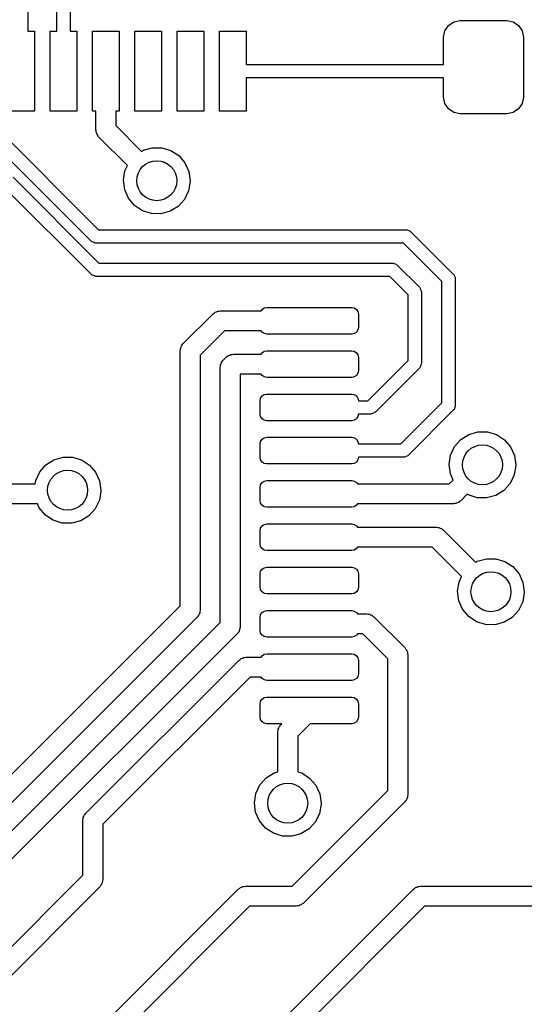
# Model space of a CAD drawing. Extents: x 2.72 to 6.24, y -5.23 to -2.47.
# Tile 5 of 10: x 5.35 to 5.65, y -4.24 to -3.66. Entities that reach past the tile are written whole.
import ezdxf

# ---------------------------------------------------------------- set-up
doc = ezdxf.new("R2010")
doc.units = 0
doc.header["$MEASUREMENT"] = 0
doc.layers.add('BLACK', color=7, linetype='CONTINUOUS')

msp = doc.modelspace()

# ---------------------------------------------------------------- linework, layer by layer
at = {"layer": 'BLACK', "linetype": 'CONTINUOUS'}
for p, q in [((5.35644, -3.60226), (5.35644, -3.66874)), ((5.37356, -3.66874), (5.37356, -3.60347)), ((5.38144, -3.6051), (5.38144, -3.66874)), ((5.60276, -3.66852), (5.60489, -3.66532)), ((5.60489, -3.66532), (5.60808, -3.66319)), ((5.60808, -3.66319), (5.61185, -3.66244)), ((5.61185, -3.66244), (5.63941, -3.66244)), ((5.63941, -3.66244), (5.64318, -3.66319)), ((5.64318, -3.66319), (5.64637, -3.66532)), ((5.64637, -3.66532), (5.6485, -3.66852)), ((5.35644, -3.66874), (5.36037, -3.66874)), ((5.36037, -3.66874), (5.36037, -3.71598)), ((5.36963, -3.71598), (5.36963, -3.66874)), ((5.36963, -3.66874), (5.37356, -3.66874)), ((5.38144, -3.66874), (5.38537, -3.66874)), ((5.38537, -3.66874), (5.38537, -3.71598)), ((5.39463, -3.71598), (5.39463, -3.66874)), ((5.39463, -3.66874), (5.41037, -3.66874)), ((5.41037, -3.66874), (5.41037, -3.71598)), ((5.41963, -3.71598), (5.41963, -3.66874)), ((5.41963, -3.66874), (5.43537, -3.66874)), ((5.43537, -3.66874), (5.43537, -3.71598)), ((5.44463, -3.71598), (5.44463, -3.66874)), ((5.44463, -3.66874), (5.46037, -3.66874)), ((5.46037, -3.66874), (5.46037, -3.71598)), ((5.46963, -3.71598), (5.46963, -3.66874)), ((5.46963, -3.66874), (5.48537, -3.66874)), ((5.48537, -3.66874), (5.48537, -3.68843)), ((5.60201, -3.67228), (5.60276, -3.66852)), ((5.6485, -3.66852), (5.64925, -3.67228)), ((5.60201, -3.68843), (5.60201, -3.67228)), ((5.64925, -3.67228), (5.64925, -3.70772)), ((5.48537, -3.68843), (5.60201, -3.68843)), ((5.60201, -3.6963), (5.48537, -3.6963)), ((5.48537, -3.6963), (5.48537, -3.71598)), ((5.60201, -3.70772), (5.60201, -3.6963)), ((5.60276, -3.71148), (5.60201, -3.70772)), ((5.60489, -3.71468), (5.60276, -3.71148)), ((5.6485, -3.71148), (5.64637, -3.71468)), ((5.64925, -3.70772), (5.6485, -3.71148)), ((5.36037, -3.71598), (5.34463, -3.71598)), ((5.38537, -3.71598), (5.36963, -3.71598)), ((5.39659, -3.71598), (5.39463, -3.71598)), ((5.39659, -3.72691), (5.39659, -3.71598)), ((5.41037, -3.71598), (5.40841, -3.71598)), ((5.40841, -3.71598), (5.40841, -3.72446)), ((5.43537, -3.71598), (5.41963, -3.71598)), ((5.46037, -3.71598), (5.44463, -3.71598)), ((5.48537, -3.71598), (5.46963, -3.71598)), ((5.60808, -3.71681), (5.60489, -3.71468)), ((5.61185, -3.71756), (5.60808, -3.71681)), ((5.63941, -3.71756), (5.61185, -3.71756)), ((5.64318, -3.71681), (5.63941, -3.71756)), ((5.64637, -3.71468), (5.64318, -3.71681)), ((5.39386, -3.79278), (5.32472, -3.72364)), ((5.33144, -3.71922), (5.39828, -3.78606)), ((5.3968, -3.72766), (5.39659, -3.72691)), ((5.3968, -3.72844), (5.3968, -3.72766)), ((5.39718, -3.72911), (5.3968, -3.72844)), ((5.39739, -3.72986), (5.39718, -3.72911)), ((5.39794, -3.73041), (5.39739, -3.72986)), ((5.40841, -3.72446), (5.42367, -3.73973)), ((5.39832, -3.73109), (5.39794, -3.73041)), ((5.41536, -3.74812), (5.39832, -3.73109)), ((5.42367, -3.73973), (5.42464, -3.73912)), ((5.42464, -3.73912), (5.43001, -3.73758)), ((5.43001, -3.73758), (5.43559, -3.73762)), ((5.43559, -3.73762), (5.44093, -3.73922)), ((5.44093, -3.73922), (5.44562, -3.74225)), ((5.44562, -3.74225), (5.44926, -3.74648)), ((5.44926, -3.74648), (5.45157, -3.75156)), ((5.41299, -3.75685), (5.41385, -3.75133)), ((5.41385, -3.75133), (5.41536, -3.74812)), ((5.45157, -3.75156), (5.45236, -3.75709)), ((5.34779, -3.75506), (5.39848, -3.80575)), ((5.41372, -3.76238), (5.41299, -3.75685)), ((5.45236, -3.75757), (5.45143, -3.76307)), ((5.45236, -3.75709), (5.45236, -3.75757)), ((5.39406, -3.81247), (5.34338, -3.76178)), ((5.41597, -3.76749), (5.41372, -3.76238)), ((5.45143, -3.76307), (5.449, -3.76809)), ((5.41956, -3.77176), (5.41597, -3.76749)), ((5.449, -3.76809), (5.44525, -3.77223)), ((5.4242, -3.77485), (5.41956, -3.77176)), ((5.42953, -3.77652), (5.4242, -3.77485)), ((5.43511, -3.77662), (5.42953, -3.77652)), ((5.4405, -3.77515), (5.43511, -3.77662)), ((5.44525, -3.77223), (5.4405, -3.77515)), ((5.39828, -3.78606), (5.58, -3.78606)), ((5.58, -3.78606), (5.5803, -3.78616)), ((5.5803, -3.78616), (5.58062, -3.78611)), ((5.58062, -3.78611), (5.58144, -3.78653)), ((5.58144, -3.78653), (5.58231, -3.78681)), ((5.58231, -3.78681), (5.5825, -3.78707)), ((5.5825, -3.78707), (5.58278, -3.78722)), ((5.58278, -3.78722), (5.60778, -3.81222)), ((5.39415, -3.79293), (5.39386, -3.79278)), ((5.39433, -3.79319), (5.39415, -3.79293)), ((5.39521, -3.79347), (5.39433, -3.79319)), ((5.39603, -3.79389), (5.39521, -3.79347)), ((5.39635, -3.79384), (5.39603, -3.79389)), ((5.39665, -3.79394), (5.39635, -3.79384)), ((5.57837, -3.79394), (5.39665, -3.79394)), ((5.60106, -3.81663), (5.57837, -3.79394)), ((5.39848, -3.80575), (5.57185, -3.80575)), ((5.57185, -3.80575), (5.57215, -3.80585)), ((5.57215, -3.80585), (5.57246, -3.8058)), ((5.57246, -3.8058), (5.57328, -3.80622)), ((5.57328, -3.80622), (5.57416, -3.8065)), ((5.57416, -3.8065), (5.57435, -3.80676)), ((5.57435, -3.80676), (5.57463, -3.8069)), ((5.57463, -3.8069), (5.58778, -3.82005)), ((5.39435, -3.81261), (5.39406, -3.81247)), ((5.39453, -3.81287), (5.39435, -3.81261)), ((5.39541, -3.81316), (5.39453, -3.81287)), ((5.39623, -3.81357), (5.39541, -3.81316)), ((5.39654, -3.81352), (5.39623, -3.81357)), ((5.39685, -3.81362), (5.39654, -3.81352)), ((5.57022, -3.81362), (5.39685, -3.81362)), ((5.58106, -3.82447), (5.57022, -3.81362)), ((5.60106, -3.88837), (5.60106, -3.81663)), ((5.60778, -3.81222), (5.60793, -3.8125)), ((5.60793, -3.8125), (5.60819, -3.81269)), ((5.60819, -3.81269), (5.60847, -3.81356)), ((5.60847, -3.81356), (5.60889, -3.81438)), ((5.60889, -3.81438), (5.60884, -3.8147)), ((5.60884, -3.8147), (5.60894, -3.815)), ((5.60894, -3.815), (5.60894, -3.89)), ((5.58778, -3.82005), (5.58793, -3.82034)), ((5.58793, -3.82034), (5.58819, -3.82052)), ((5.58819, -3.82052), (5.58847, -3.8214)), ((5.58847, -3.8214), (5.58889, -3.82222)), ((5.58889, -3.82222), (5.58884, -3.82254)), ((5.58884, -3.82254), (5.58894, -3.82284)), ((5.58894, -3.82284), (5.58894, -3.865)), ((5.58106, -3.86337), (5.58106, -3.82447)), ((5.46665, -3.83528), (5.4672, -3.83473)), ((5.4672, -3.83473), (5.46796, -3.83453)), ((5.46796, -3.83453), (5.46863, -3.83414)), ((5.46863, -3.83414), (5.46941, -3.83414)), ((5.46941, -3.83414), (5.47016, -3.83394)), ((5.47016, -3.83394), (5.49427, -3.83394)), ((5.49427, -3.83394), (5.49481, -3.83312)), ((5.49481, -3.83312), (5.49609, -3.83227)), ((5.49609, -3.83227), (5.4976, -3.83197)), ((5.4976, -3.83197), (5.5478, -3.83197)), ((5.5478, -3.83197), (5.5493, -3.83227)), ((5.5493, -3.83227), (5.55058, -3.83312)), ((5.55058, -3.83312), (5.55143, -3.8344)), ((5.55143, -3.8344), (5.55173, -3.83591)), ((5.44815, -3.8535), (5.46598, -3.83567)), ((5.46598, -3.83567), (5.46665, -3.83528)), ((5.55173, -3.83591), (5.55173, -3.84378)), ((5.4726, -3.84575), (5.45823, -3.86012)), ((5.49427, -3.84575), (5.4726, -3.84575)), ((5.49481, -3.84656), (5.49427, -3.84575)), ((5.49609, -3.84742), (5.49481, -3.84656)), ((5.55058, -3.84656), (5.5493, -3.84742)), ((5.55143, -3.84529), (5.55058, -3.84656)), ((5.55173, -3.84378), (5.55143, -3.84529)), ((5.4976, -3.84772), (5.49609, -3.84742)), ((5.5478, -3.84772), (5.4976, -3.84772)), ((5.5493, -3.84742), (5.5478, -3.84772)), ((5.44642, -3.85768), (5.44662, -3.85693)), ((5.44642, -4.00842), (5.44642, -3.85768)), ((5.44662, -3.85615), (5.44701, -3.85548)), ((5.44662, -3.85693), (5.44662, -3.85615)), ((5.44701, -3.85548), (5.44721, -3.85472)), ((5.44721, -3.85472), (5.44776, -3.85417)), ((5.44776, -3.85417), (5.44815, -3.8535)), ((5.49481, -3.85871), (5.49609, -3.85786)), ((5.49609, -3.85786), (5.4976, -3.85756)), ((5.4976, -3.85756), (5.5478, -3.85756)), ((5.5478, -3.85756), (5.5493, -3.85786)), ((5.5493, -3.85786), (5.55058, -3.85871)), ((5.45823, -3.86012), (5.45823, -4.01086)), ((5.47083, -3.86451), (5.47138, -3.86396)), ((5.47138, -3.86396), (5.47177, -3.86329)), ((5.47177, -3.86329), (5.4738, -3.86126)), ((5.4738, -3.86126), (5.47447, -3.86087)), ((5.47447, -3.86087), (5.47502, -3.86032)), ((5.47502, -3.86032), (5.47577, -3.86012)), ((5.47577, -3.86012), (5.47645, -3.85973)), ((5.47645, -3.85973), (5.47722, -3.85973)), ((5.47722, -3.85973), (5.47797, -3.85953)), ((5.47797, -3.85953), (5.49427, -3.85953)), ((5.49427, -3.85953), (5.49481, -3.85871)), ((5.55058, -3.85871), (5.55143, -3.85999)), ((5.55143, -3.85999), (5.55173, -3.8615)), ((5.55173, -3.8615), (5.55173, -3.86937)), ((5.55735, -3.88709), (5.58106, -3.86337)), ((5.47004, -3.86746), (5.47024, -3.86671)), ((5.47004, -4.0182), (5.47004, -3.86746)), ((5.47024, -3.86593), (5.47063, -3.86526)), ((5.47024, -3.86671), (5.47024, -3.86593)), ((5.47063, -3.86526), (5.47083, -3.86451)), ((5.55173, -3.86937), (5.55143, -3.87088)), ((5.58778, -3.86778), (5.56176, -3.89381)), ((5.58793, -3.8675), (5.58778, -3.86778)), ((5.58819, -3.86731), (5.58793, -3.8675)), ((5.58847, -3.86644), (5.58819, -3.86731)), ((5.58889, -3.86562), (5.58847, -3.86644)), ((5.58894, -3.865), (5.58884, -3.8653)), ((5.58884, -3.8653), (5.58889, -3.86562)), ((5.49427, -3.87134), (5.48185, -3.87134)), ((5.48185, -3.87134), (5.48185, -4.02094)), ((5.49481, -3.87215), (5.49427, -3.87134)), ((5.49609, -3.87301), (5.49481, -3.87215)), ((5.4976, -3.87331), (5.49609, -3.87301)), ((5.5478, -3.87331), (5.4976, -3.87331)), ((5.5493, -3.87301), (5.5478, -3.87331)), ((5.55058, -3.87215), (5.5493, -3.87301)), ((5.55143, -3.87088), (5.55058, -3.87215)), ((5.49366, -3.88709), (5.49396, -3.88558)), ((5.49366, -3.89496), (5.49366, -3.88709)), ((5.49396, -3.88558), (5.49481, -3.8843)), ((5.49481, -3.8843), (5.49609, -3.88345)), ((5.49609, -3.88345), (5.4976, -3.88315)), ((5.4976, -3.88315), (5.5478, -3.88315)), ((5.5478, -3.88315), (5.5493, -3.88345)), ((5.5493, -3.88345), (5.55058, -3.8843)), ((5.55058, -3.8843), (5.55143, -3.88558)), ((5.55143, -3.88558), (5.55173, -3.88709)), ((5.55173, -3.88709), (5.55735, -3.88709)), ((5.57676, -3.91268), (5.60106, -3.88837)), ((5.60778, -3.89278), (5.58117, -3.9194)), ((5.60793, -3.8925), (5.60778, -3.89278)), ((5.60819, -3.89231), (5.60793, -3.8925)), ((5.60847, -3.89144), (5.60819, -3.89231)), ((5.60889, -3.89062), (5.60847, -3.89144)), ((5.60894, -3.89), (5.60884, -3.8903)), ((5.60884, -3.8903), (5.60889, -3.89062)), ((5.49396, -3.89647), (5.49366, -3.89496)), ((5.49481, -3.89774), (5.49396, -3.89647)), ((5.49609, -3.8986), (5.49481, -3.89774)), ((5.4976, -3.8989), (5.49609, -3.8986)), ((5.5478, -3.8989), (5.4976, -3.8989)), ((5.5493, -3.8986), (5.5478, -3.8989)), ((5.55058, -3.89774), (5.5493, -3.8986)), ((5.55143, -3.89647), (5.55058, -3.89774)), ((5.55173, -3.89496), (5.55143, -3.89647)), ((5.55898, -3.89496), (5.55173, -3.89496)), ((5.55928, -3.89486), (5.55898, -3.89496)), ((5.55959, -3.89491), (5.55928, -3.89486)), ((5.56041, -3.89449), (5.55959, -3.89491)), ((5.56129, -3.89421), (5.56041, -3.89449)), ((5.56148, -3.89395), (5.56129, -3.89421)), ((5.56176, -3.89381), (5.56148, -3.89395)), ((5.49396, -3.91117), (5.49481, -3.90989)), ((5.49481, -3.90989), (5.49609, -3.90904)), ((5.49609, -3.90904), (5.4976, -3.90874)), ((5.4976, -3.90874), (5.5478, -3.90874)), ((5.5478, -3.90874), (5.5493, -3.90904)), ((5.5493, -3.90904), (5.55058, -3.90989)), ((5.55058, -3.90989), (5.55143, -3.91117)), ((5.60855, -3.91419), (5.61224, -3.91001)), ((5.61224, -3.91001), (5.61696, -3.90703)), ((5.61696, -3.90703), (5.62233, -3.9055)), ((5.62233, -3.9055), (5.62791, -3.90553)), ((5.62791, -3.90553), (5.63326, -3.90713)), ((5.63326, -3.90713), (5.63794, -3.91017)), ((5.63794, -3.91017), (5.64158, -3.91439)), ((5.49366, -3.91268), (5.49396, -3.91117)), ((5.49366, -3.92055), (5.49366, -3.91268)), ((5.55143, -3.91117), (5.55173, -3.91268)), ((5.55173, -3.91268), (5.57676, -3.91268)), ((5.60618, -3.91924), (5.60855, -3.91419)), ((5.64158, -3.91439), (5.64389, -3.91948)), ((5.36724, -3.92501), (5.37196, -3.92203)), ((5.37196, -3.92203), (5.37733, -3.9205)), ((5.37733, -3.9205), (5.38291, -3.92053)), ((5.38291, -3.92053), (5.38826, -3.92213)), ((5.38826, -3.92213), (5.39294, -3.92517)), ((5.49396, -3.92206), (5.49366, -3.92055)), ((5.49481, -3.92334), (5.49396, -3.92206)), ((5.55143, -3.92206), (5.55058, -3.92334)), ((5.55173, -3.92055), (5.55143, -3.92206)), ((5.57839, -3.92055), (5.55173, -3.92055)), ((5.57869, -3.92045), (5.57839, -3.92055)), ((5.579, -3.9205), (5.57869, -3.92045)), ((5.57982, -3.92008), (5.579, -3.9205)), ((5.5807, -3.9198), (5.57982, -3.92008)), ((5.58089, -3.91954), (5.5807, -3.9198)), ((5.58117, -3.9194), (5.58089, -3.91954)), ((5.60532, -3.92476), (5.60618, -3.91924)), ((5.64389, -3.91948), (5.64469, -3.925)), ((5.36355, -3.92919), (5.36724, -3.92501)), ((5.39294, -3.92517), (5.39658, -3.92939)), ((5.49609, -3.92419), (5.49481, -3.92334)), ((5.4976, -3.92449), (5.49609, -3.92419)), ((5.5478, -3.92449), (5.4976, -3.92449)), ((5.5493, -3.92419), (5.5478, -3.92449)), ((5.55058, -3.92334), (5.5493, -3.92419)), ((5.60604, -3.93029), (5.60532, -3.92476)), ((5.64468, -3.92548), (5.64375, -3.93098)), ((5.64469, -3.925), (5.64468, -3.92548)), ((5.36118, -3.93424), (5.36355, -3.92919)), ((5.39658, -3.92939), (5.39889, -3.93448)), ((5.60766, -3.93398), (5.60604, -3.93029)), ((5.64375, -3.93098), (5.64132, -3.93601)), ((5.32573, -3.9363), (5.36086, -3.9363)), ((5.36086, -3.9363), (5.36118, -3.93424)), ((5.39889, -3.93448), (5.39969, -3.94)), ((5.49366, -3.93827), (5.49396, -3.93676)), ((5.49366, -3.94614), (5.49366, -3.93827)), ((5.49396, -3.93676), (5.49481, -3.93548)), ((5.49481, -3.93548), (5.49609, -3.93463)), ((5.49609, -3.93463), (5.4976, -3.93433)), ((5.4976, -3.93433), (5.5478, -3.93433)), ((5.5478, -3.93433), (5.5493, -3.93463)), ((5.5493, -3.93463), (5.55058, -3.93548)), ((5.55058, -3.93548), (5.55112, -3.9363)), ((5.55112, -3.9363), (5.60535, -3.9363)), ((5.60535, -3.9363), (5.60766, -3.93398)), ((5.64132, -3.93601), (5.63757, -3.94015)), ((5.39968, -3.94048), (5.39875, -3.94598)), ((5.39969, -3.94), (5.39968, -3.94048)), ((5.61596, -3.94239), (5.61197, -3.94638)), ((5.61653, -3.94277), (5.61596, -3.94239)), ((5.62185, -3.94443), (5.61653, -3.94277)), ((5.62743, -3.94453), (5.62185, -3.94443)), ((5.63282, -3.94307), (5.62743, -3.94453)), ((5.63757, -3.94015), (5.63282, -3.94307)), ((5.36228, -3.94811), (5.32573, -3.94811)), ((5.36329, -3.9504), (5.36228, -3.94811)), ((5.36688, -3.95467), (5.36329, -3.9504)), ((5.39632, -3.95101), (5.39257, -3.95515)), ((5.39875, -3.94598), (5.39632, -3.95101)), ((5.49396, -3.94765), (5.49366, -3.94614)), ((5.49481, -3.94893), (5.49396, -3.94765)), ((5.49609, -3.94978), (5.49481, -3.94893)), ((5.4976, -3.95008), (5.49609, -3.94978)), ((5.5478, -3.95008), (5.4976, -3.95008)), ((5.5493, -3.94978), (5.5478, -3.95008)), ((5.55058, -3.94893), (5.5493, -3.94978)), ((5.55112, -3.94811), (5.55058, -3.94893)), ((5.6078, -3.94811), (5.55112, -3.94811)), ((5.60855, -3.94791), (5.6078, -3.94811)), ((5.60932, -3.94791), (5.60855, -3.94791)), ((5.61, -3.94752), (5.60932, -3.94791)), ((5.61075, -3.94732), (5.61, -3.94752)), ((5.6113, -3.94677), (5.61075, -3.94732)), ((5.61197, -3.94638), (5.6113, -3.94677)), ((5.37153, -3.95777), (5.36688, -3.95467)), ((5.39257, -3.95515), (5.38782, -3.95807)), ((5.37685, -3.95943), (5.37153, -3.95777)), ((5.38243, -3.95953), (5.37685, -3.95943)), ((5.38782, -3.95807), (5.38243, -3.95953)), ((5.49366, -3.96386), (5.49396, -3.96235)), ((5.49396, -3.96235), (5.49481, -3.96107)), ((5.49481, -3.96107), (5.49609, -3.96022)), ((5.49609, -3.96022), (5.4976, -3.95992)), ((5.4976, -3.95992), (5.5478, -3.95992)), ((5.5478, -3.95992), (5.5493, -3.96022)), ((5.5493, -3.96022), (5.55058, -3.96107)), ((5.55058, -3.96107), (5.55112, -3.96189)), ((5.55112, -3.96189), (5.5978, -3.96189)), ((5.5978, -3.96189), (5.59855, -3.96209)), ((5.59855, -3.96209), (5.59932, -3.96209)), ((5.59932, -3.96209), (5.6, -3.96248)), ((5.6, -3.96248), (5.60075, -3.96268)), ((5.60075, -3.96268), (5.6013, -3.96323)), ((5.49366, -3.97173), (5.49366, -3.96386)), ((5.6013, -3.96323), (5.60197, -3.96362)), ((5.60197, -3.96362), (5.62099, -3.98264)), ((5.49396, -3.97324), (5.49366, -3.97173)), ((5.49481, -3.97452), (5.49396, -3.97324)), ((5.49609, -3.97537), (5.49481, -3.97452)), ((5.55058, -3.97452), (5.5493, -3.97537)), ((5.55112, -3.9737), (5.55058, -3.97452)), ((5.59535, -3.9737), (5.55112, -3.9737)), ((5.61268, -3.99103), (5.59535, -3.9737)), ((5.4976, -3.97567), (5.49609, -3.97537)), ((5.5478, -3.97567), (5.4976, -3.97567)), ((5.5493, -3.97537), (5.5478, -3.97567)), ((5.49481, -3.98666), (5.49609, -3.98581)), ((5.49609, -3.98581), (5.4976, -3.98551)), ((5.4976, -3.98551), (5.5478, -3.98551)), ((5.5478, -3.98551), (5.5493, -3.98581)), ((5.5493, -3.98581), (5.55058, -3.98666)), ((5.62099, -3.98264), (5.62196, -3.98203)), ((5.62196, -3.98203), (5.62733, -3.9805)), ((5.62733, -3.9805), (5.63291, -3.98053)), ((5.63291, -3.98053), (5.63826, -3.98213)), ((5.63826, -3.98213), (5.64294, -3.98517)), ((5.64294, -3.98517), (5.64658, -3.98939)), ((5.49366, -3.98945), (5.49396, -3.98794)), ((5.49366, -3.99732), (5.49366, -3.98945)), ((5.49396, -3.98794), (5.49481, -3.98666)), ((5.55058, -3.98666), (5.55143, -3.98794)), ((5.55143, -3.98794), (5.55173, -3.98945)), ((5.55173, -3.98945), (5.55173, -3.99732)), ((5.61118, -3.99424), (5.61268, -3.99103)), ((5.64658, -3.98939), (5.64889, -3.99448)), ((5.49396, -3.99883), (5.49366, -3.99732)), ((5.55173, -3.99732), (5.55143, -3.99883)), ((5.61032, -3.99976), (5.61118, -3.99424)), ((5.64889, -3.99448), (5.64969, -4)), ((5.49481, -4.00011), (5.49396, -3.99883)), ((5.49609, -4.00096), (5.49481, -4.00011)), ((5.4976, -4.00126), (5.49609, -4.00096)), ((5.5478, -4.00126), (5.4976, -4.00126)), ((5.5493, -4.00096), (5.5478, -4.00126)), ((5.55058, -4.00011), (5.5493, -4.00096)), ((5.55143, -3.99883), (5.55058, -4.00011)), ((5.61104, -4.00529), (5.61032, -3.99976)), ((5.64968, -4.00048), (5.64875, -4.00598)), ((5.64969, -4), (5.64968, -4.00048)), ((5.28393, -4.1709), (5.44642, -4.00842)), ((5.61329, -4.0104), (5.61104, -4.00529)), ((5.64875, -4.00598), (5.64632, -4.01101)), ((5.4565, -4.01504), (5.29055, -4.18098)), ((5.45689, -4.01437), (5.4565, -4.01504)), ((5.45744, -4.01382), (5.45689, -4.01437)), ((5.45764, -4.01307), (5.45744, -4.01382)), ((5.45803, -4.01239), (5.45764, -4.01307)), ((5.45823, -4.01086), (5.45803, -4.01161)), ((5.45803, -4.01161), (5.45803, -4.01239)), ((5.49366, -4.01504), (5.49396, -4.01353)), ((5.49366, -4.02291), (5.49366, -4.01504)), ((5.49396, -4.01353), (5.49481, -4.01226)), ((5.49481, -4.01226), (5.49609, -4.0114)), ((5.49609, -4.0114), (5.4976, -4.0111)), ((5.4976, -4.0111), (5.5478, -4.0111)), ((5.5478, -4.0111), (5.5493, -4.0114)), ((5.5493, -4.0114), (5.55058, -4.01226)), ((5.55058, -4.01226), (5.55112, -4.01307)), ((5.55112, -4.01307), (5.55676, -4.01307)), ((5.55676, -4.01307), (5.55752, -4.01327)), ((5.55752, -4.01327), (5.55829, -4.01327)), ((5.55829, -4.01327), (5.55897, -4.01366)), ((5.55897, -4.01366), (5.55972, -4.01386)), ((5.55972, -4.01386), (5.56027, -4.01441)), ((5.56027, -4.01441), (5.56094, -4.0148)), ((5.56094, -4.0148), (5.57918, -4.03304)), ((5.61688, -4.01467), (5.61329, -4.0104)), ((5.62153, -4.01777), (5.61688, -4.01467)), ((5.64257, -4.01515), (5.63782, -4.01807)), ((5.64632, -4.01101), (5.64257, -4.01515)), ((5.30582, -4.18242), (5.47004, -4.0182)), ((5.48185, -4.02094), (5.48106, -4.0239)), ((5.62685, -4.01943), (5.62153, -4.01777)), ((5.63243, -4.01953), (5.62685, -4.01943)), ((5.63782, -4.01807), (5.63243, -4.01953)), ((5.47888, -4.02606), (5.31591, -4.18904)), ((5.4789, -4.02606), (5.47888, -4.02606)), ((5.48106, -4.0239), (5.4789, -4.02606)), ((5.49396, -4.02442), (5.49366, -4.02291)), ((5.49481, -4.0257), (5.49396, -4.02442)), ((5.49609, -4.02655), (5.49481, -4.0257)), ((5.4976, -4.02685), (5.49609, -4.02655)), ((5.5478, -4.02685), (5.4976, -4.02685)), ((5.5493, -4.02655), (5.5478, -4.02685)), ((5.55058, -4.0257), (5.5493, -4.02655)), ((5.55112, -4.02488), (5.55058, -4.0257)), ((5.55432, -4.02488), (5.55112, -4.02488)), ((5.56909, -4.03966), (5.55432, -4.02488)), ((5.48468, -4.03886), (5.48543, -4.03866)), ((5.48543, -4.03866), (5.49427, -4.03866)), ((5.49427, -4.03866), (5.49481, -4.03785)), ((5.49481, -4.03785), (5.49609, -4.03699)), ((5.49609, -4.03699), (5.4976, -4.03669)), ((5.4976, -4.03669), (5.5478, -4.03669)), ((5.5478, -4.03669), (5.5493, -4.03699)), ((5.5493, -4.03699), (5.55058, -4.03785)), ((5.55058, -4.03785), (5.55143, -4.03912)), ((5.57918, -4.03304), (5.57956, -4.03371)), ((5.57956, -4.03371), (5.58011, -4.03426)), ((5.58011, -4.03426), (5.58032, -4.03501)), ((5.58032, -4.03501), (5.5807, -4.03568)), ((5.5807, -4.03568), (5.5807, -4.03646)), ((5.5807, -4.03646), (5.58091, -4.03721)), ((5.58091, -4.03721), (5.58091, -4.12)), ((5.39082, -4.13082), (5.48126, -4.04039)), ((5.48126, -4.04039), (5.48193, -4.04)), ((5.48193, -4.04), (5.48248, -4.03945)), ((5.48248, -4.03945), (5.48323, -4.03925)), ((5.48323, -4.03925), (5.4839, -4.03886)), ((5.4839, -4.03886), (5.48468, -4.03886)), ((5.55143, -4.03912), (5.55173, -4.04063)), ((5.55173, -4.04063), (5.55173, -4.0485)), ((5.56909, -4.11755), (5.56909, -4.03966)), ((5.55143, -4.05001), (5.55058, -4.05129)), ((5.55173, -4.0485), (5.55143, -4.05001)), ((5.48788, -4.05047), (5.40091, -4.13745)), ((5.49427, -4.05047), (5.48788, -4.05047)), ((5.49481, -4.05129), (5.49427, -4.05047)), ((5.49609, -4.05214), (5.49481, -4.05129)), ((5.4976, -4.05244), (5.49609, -4.05214)), ((5.5478, -4.05244), (5.4976, -4.05244)), ((5.5493, -4.05214), (5.5478, -4.05244)), ((5.55058, -4.05129), (5.5493, -4.05214)), ((5.49366, -4.06622), (5.49396, -4.06471)), ((5.49366, -4.07409), (5.49366, -4.06622)), ((5.49396, -4.06471), (5.49481, -4.06344)), ((5.49481, -4.06344), (5.49609, -4.06258)), ((5.49609, -4.06258), (5.4976, -4.06228)), ((5.4976, -4.06228), (5.5478, -4.06228)), ((5.5478, -4.06228), (5.5493, -4.06258)), ((5.5493, -4.06258), (5.55058, -4.06344)), ((5.55058, -4.06344), (5.55143, -4.06471)), ((5.55143, -4.06471), (5.55173, -4.06622)), ((5.55173, -4.06622), (5.55173, -4.07409)), ((5.49396, -4.0756), (5.49366, -4.07409)), ((5.49481, -4.07688), (5.49396, -4.0756)), ((5.49609, -4.07773), (5.49481, -4.07688)), ((5.4976, -4.07803), (5.49609, -4.07773)), ((5.50647, -4.07803), (5.4976, -4.07803)), ((5.50489, -4.0799), (5.50544, -4.07935)), ((5.50544, -4.07935), (5.50582, -4.07868)), ((5.50582, -4.07868), (5.50647, -4.07803)), ((5.52317, -4.07803), (5.51591, -4.0853)), ((5.5478, -4.07803), (5.52317, -4.07803)), ((5.5493, -4.07773), (5.5478, -4.07803)), ((5.55058, -4.07688), (5.5493, -4.07773)), ((5.55143, -4.0756), (5.55058, -4.07688)), ((5.55173, -4.07409), (5.55143, -4.0756)), ((5.50409, -4.08285), (5.5043, -4.0821)), ((5.50409, -4.10642), (5.50409, -4.08285)), ((5.5043, -4.08133), (5.50468, -4.08065)), ((5.5043, -4.0821), (5.5043, -4.08133)), ((5.50468, -4.08065), (5.50489, -4.0799)), ((5.51591, -4.0853), (5.51591, -4.10643)), ((5.49724, -4.11001), (5.50196, -4.10703)), ((5.50196, -4.10703), (5.50409, -4.10642)), ((5.51591, -4.10643), (5.51826, -4.10713)), ((5.51826, -4.10713), (5.52294, -4.11017)), ((5.49118, -4.11924), (5.49355, -4.11419)), ((5.49355, -4.11419), (5.49724, -4.11001)), ((5.52294, -4.11017), (5.52658, -4.11439)), ((5.49032, -4.12476), (5.49118, -4.11924)), ((5.51255, -4.17409), (5.56909, -4.11755)), ((5.52658, -4.11439), (5.52889, -4.11948)), ((5.52889, -4.11948), (5.52969, -4.125)), ((5.58091, -4.12), (5.5807, -4.12075)), ((5.49104, -4.13029), (5.49032, -4.12476)), ((5.57918, -4.12418), (5.51918, -4.18418)), ((5.52968, -4.12548), (5.52875, -4.13098)), ((5.52969, -4.125), (5.52968, -4.12548)), ((5.57956, -4.1235), (5.57918, -4.12418)), ((5.58011, -4.12295), (5.57956, -4.1235)), ((5.58032, -4.1222), (5.58011, -4.12295)), ((5.5807, -4.12153), (5.58032, -4.1222)), ((5.5807, -4.12075), (5.5807, -4.12153)), ((5.38989, -4.13205), (5.39044, -4.1315)), ((5.39044, -4.1315), (5.39082, -4.13082)), ((5.49329, -4.1354), (5.49104, -4.13029)), ((5.52875, -4.13098), (5.52632, -4.13601)), ((5.38909, -4.135), (5.3893, -4.13425)), ((5.38909, -4.16755), (5.38909, -4.135)), ((5.3893, -4.13347), (5.38968, -4.1328)), ((5.3893, -4.13425), (5.3893, -4.13347)), ((5.38968, -4.1328), (5.38989, -4.13205)), ((5.40091, -4.13745), (5.40091, -4.17)), ((5.49688, -4.13967), (5.49329, -4.1354)), ((5.52632, -4.13601), (5.52257, -4.14015)), ((5.50153, -4.14277), (5.49688, -4.13967)), ((5.50685, -4.14443), (5.50153, -4.14277)), ((5.51782, -4.14307), (5.51243, -4.14453)), ((5.52257, -4.14015), (5.51782, -4.14307)), ((5.51243, -4.14453), (5.50685, -4.14443)), ((5.27755, -4.27909), (5.38909, -4.16755)), ((5.40032, -4.1722), (5.40011, -4.17295)), ((5.4007, -4.17153), (5.40032, -4.1722)), ((5.40091, -4.17), (5.4007, -4.17075)), ((5.4007, -4.17075), (5.4007, -4.17153)), ((5.39918, -4.17418), (5.28418, -4.28918)), ((5.35255, -4.30409), (5.48082, -4.17582)), ((5.39956, -4.1735), (5.39918, -4.17418)), ((5.40011, -4.17295), (5.39956, -4.1735)), ((5.40907, -4.35098), (5.58423, -4.17582)), ((5.48082, -4.17582), (5.4815, -4.17544)), ((5.4815, -4.17544), (5.48205, -4.17489)), ((5.48205, -4.17489), (5.4828, -4.17468)), ((5.4828, -4.17468), (5.48347, -4.1743)), ((5.48347, -4.1743), (5.48425, -4.1743)), ((5.48425, -4.1743), (5.485, -4.17409)), ((5.485, -4.17409), (5.51255, -4.17409)), ((5.58423, -4.17582), (5.5849, -4.17544)), ((5.5849, -4.17544), (5.58545, -4.17489)), ((5.58545, -4.17489), (5.5862, -4.17468)), ((5.5862, -4.17468), (5.58688, -4.1743)), ((5.58688, -4.1743), (5.58766, -4.1743)), ((5.58766, -4.1743), (5.58841, -4.17409)), ((5.58841, -4.17409), (5.75094, -4.17409)), ((5.48745, -4.18591), (5.35918, -4.31418)), ((5.59085, -4.18591), (5.41915, -4.3576)), ((5.515, -4.18591), (5.48745, -4.18591)), ((5.51575, -4.1857), (5.515, -4.18591)), ((5.51653, -4.1857), (5.51575, -4.1857)), ((5.5172, -4.18532), (5.51653, -4.1857)), ((5.51795, -4.18511), (5.5172, -4.18532)), ((5.5185, -4.18456), (5.51795, -4.18511)), ((5.51918, -4.18418), (5.5185, -4.18456)), ((5.75339, -4.18591), (5.59085, -4.18591))]:
    msp.add_line(p, q, dxfattribs=at)
at = {"layer": 'BLACK'}
for centre in [(5.43268, -3.75709), (5.625, -3.925), (5.38, -3.94), (5.63, -4), (5.51, -4.125)]:
    msp.add_circle(centre, 0.01181, dxfattribs=at)

doc.saveas('drawing.dxf')
